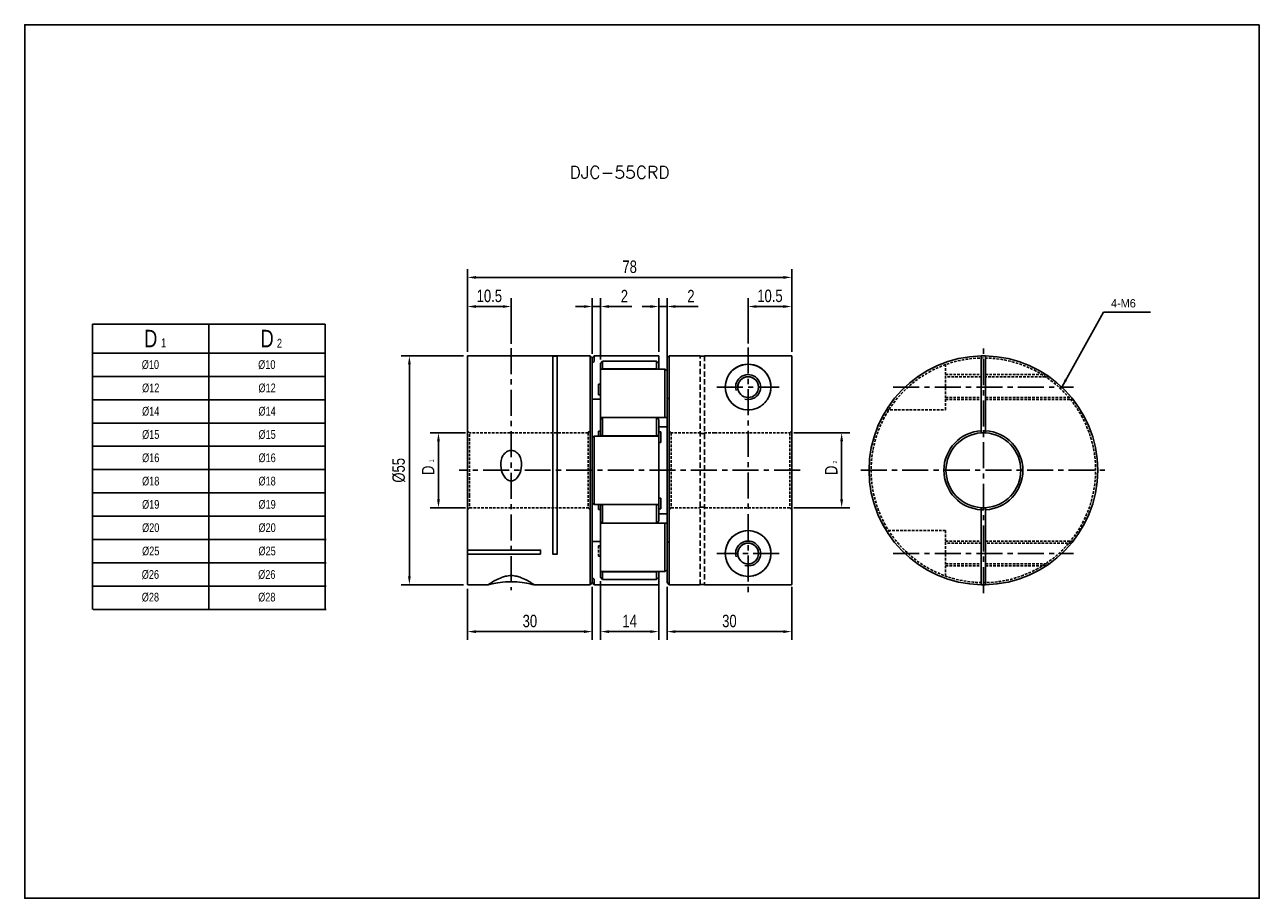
# Model space of a CAD drawing. Header units: millimetres. Extents: x 0 to 297, y 0 to 210.
import ezdxf

# ---------------------------------------------------------------- set-up
doc = ezdxf.new("R2010")
doc.units = ezdxf.units.MM
doc.header["$LTSCALE"] = 5
for name, pattern in [('CENTER', [2, 1.25, -0.25, 0.25, -0.25]), ('DASHED', [0.75, 0.5, -0.25]), ('HIDDEN', [0.375, 0.25, -0.125]), ('HIDDEN2', [0.1875, 0.125, -0.0625])]:
    doc.linetypes.add(name, pattern=pattern)
doc.layers.get('0').update_dxf_attribs({"linetype": 'CONTINUOUS'})
doc.layers.get('Defpoints').update_dxf_attribs({"linetype": 'CONTINUOUS'})
for name, color, linetype in [('BM', 2, 'CONTINUOUS'), ('CT', 1, 'CENTER'), ('D', 7, 'CONTINUOUS'), ('DIM', 7, 'CONTINUOUS'), ('HD', 4, 'DASHED')]:
    doc.layers.add(name, color=color, linetype=linetype)
doc.styles.add('H', font='txt.shx')
doc.styles.get("Standard").update_dxf_attribs({"font": 'Gulim.ttf', "width": 0.8, "height": 3})
doc.dimstyles.new('LIM', dxfattribs={"dimtxt": 2, "dimasz": 2, "dimexe": 2, "dimexo": 1, "dimgap": 1, "dimtad": 1, "dimdec": 3, "dimzin": 9, "dimdsep": 46, "dimtxsty": 'Standard', "dimcen": 3, "dimclrd": 1, "dimclre": 1, "dimadec": 0, "dimazin": 0, "dimtfac": 1, "dimtdec": 3, "dimtmove": 0, "dimatfit": 3, "dimfxl": 0, "dimtolj": 1, "dimtzin": 0, "dimarcsym": 0})

# ---------------------------------------------------------------- blocks, each defined once
blk = doc.blocks.new('*D8')
at = {"layer": 'Defpoints', "color": 0}
for p in [(106.53, 75.43), (136.53, 75.88), (136.53, 64.11)]:
    blk.add_point(p, dxfattribs=at)
at = {"layer": 'DIM', "color": 1, "lineweight": -2}
for p, q in [((106.53, 74.43), (106.53, 62.11)), ((136.53, 74.88), (136.53, 62.11)), ((108.53, 64.11), (134.53, 64.11))]:
    blk.add_line(p, q, dxfattribs=at)
at = {"layer": 'DIM', "color": 1}
for points in [[(108.53, 64.44), (108.53, 63.77), (106.53, 64.11)], [(134.53, 64.44), (134.53, 63.77), (136.53, 64.11)]]:
    blk.add_solid(points, dxfattribs=at)
at = {"layer": 'DIM', "color": 0, "insert": (121.53, 66.64), "char_height": 3, "attachment_point": 5}
blk.add_mtext('\\A1;30', dxfattribs=at)
blk = doc.blocks.new('*D9')
at = {"layer": 'Defpoints', "color": 0}
for p in [(106.53, 149.26), (106.53, 130.33), (184.53, 130.33)]:
    blk.add_point(p, dxfattribs=at)
at = {"layer": 'DIM', "color": 1, "lineweight": -2}
for p, q in [((106.53, 131.33), (106.53, 151.26)), ((182.53, 149.26), (108.53, 149.26)), ((184.53, 131.33), (184.53, 151.26))]:
    blk.add_line(p, q, dxfattribs=at)
at = {"layer": 'DIM', "color": 1}
for points in [[(108.53, 149.59), (108.53, 148.92), (106.53, 149.26)], [(182.53, 149.59), (182.53, 148.92), (184.53, 149.26)]]:
    blk.add_solid(points, dxfattribs=at)
at = {"layer": 'DIM', "color": 0, "insert": (145.53, 151.8), "char_height": 3, "attachment_point": 5}
blk.add_mtext('\\A1;78', dxfattribs=at)
blk = doc.blocks.new('*D10')
at = {"layer": 'Defpoints', "color": 0}
for p in [(92.54, 130.38), (106.58, 130.38), (106.58, 75.38)]:
    blk.add_point(p, dxfattribs=at)
at = {"layer": 'DIM', "color": 1, "lineweight": -2}
for p, q in [((105.58, 130.38), (90.54, 130.38)), ((92.54, 77.38), (92.54, 128.38)), ((105.58, 75.38), (90.54, 75.38))]:
    blk.add_line(p, q, dxfattribs=at)
at = {"layer": 'DIM', "color": 1}
for points in [[(92.21, 128.38), (92.87, 128.38), (92.54, 130.38)], [(92.21, 77.38), (92.87, 77.38), (92.54, 75.38)]]:
    blk.add_solid(points, dxfattribs=at)
at = {"layer": 'DIM', "color": 0, "insert": (90, 102.88), "char_height": 3, "attachment_point": 5, "rotation": 90}
blk.add_mtext('\\A1;%%C55', dxfattribs=at)
blk = doc.blocks.new('*D11')
at = {"layer": 'Defpoints', "color": 0}
for p in [(107.03, 111.88), (99.54, 93.88), (107.03, 93.88)]:
    blk.add_point(p, dxfattribs=at)
at = {"layer": 'DIM', "color": 1, "lineweight": -2}
for p, q in [((106.03, 111.88), (97.54, 111.88)), ((99.54, 109.88), (99.54, 95.88)), ((106.03, 93.88), (97.54, 93.88))]:
    blk.add_line(p, q, dxfattribs=at)
at = {"layer": 'DIM', "color": 1}
for points in [[(99.21, 109.88), (99.87, 109.88), (99.54, 111.88)], [(99.21, 95.88), (99.87, 95.88), (99.54, 93.88)]]:
    blk.add_solid(points, dxfattribs=at)
at = {"layer": 'DIM', "color": 0, "insert": (97.04, 102.88), "char_height": 3, "attachment_point": 5, "rotation": 90}
blk.add_mtext('\\A1;D', dxfattribs=at)
blk = doc.blocks.new('*D12')
at = {"layer": 'Defpoints', "color": 0}
for p in [(117.03, 142.26), (117.03, 132.26), (106.53, 130.33)]:
    blk.add_point(p, dxfattribs=at)
at = {"layer": 'DIM', "color": 1, "lineweight": -2}
for p, q in [((106.53, 131.33), (106.53, 144.26)), ((117.03, 133.26), (117.03, 144.26)), ((108.53, 142.26), (115.03, 142.26))]:
    blk.add_line(p, q, dxfattribs=at)
at = {"layer": 'DIM', "color": 1}
for points in [[(108.53, 142.59), (108.53, 141.92), (106.53, 142.26)], [(115.03, 142.59), (115.03, 141.92), (117.03, 142.26)]]:
    blk.add_solid(points, dxfattribs=at)
at = {"layer": 'DIM', "color": 0, "insert": (111.78, 144.8), "char_height": 3, "attachment_point": 5}
blk.add_mtext('\\A1;10.5', dxfattribs=at)
blk = doc.blocks.new('*D13')
at = {"layer": 'Defpoints', "color": 0}
for p in [(154.53, 142.26), (152.53, 130.33), (154.53, 126.72)]:
    blk.add_point(p, dxfattribs=at)
at = {"layer": 'DIM', "color": 1, "lineweight": -2}
for p, q in [((152.53, 131.33), (152.53, 144.26)), ((154.53, 127.72), (154.53, 144.26)), ((150.53, 142.26), (148.53, 142.26)), ((152.53, 142.26), (154.53, 142.26)), ((156.53, 142.26), (162.02, 142.26))]:
    blk.add_line(p, q, dxfattribs=at)
at = {"layer": 'DIM', "color": 1}
for points in [[(150.53, 142.59), (150.53, 141.92), (152.53, 142.26)], [(156.53, 142.59), (156.53, 141.92), (154.53, 142.26)]]:
    blk.add_solid(points, dxfattribs=at)
at = {"layer": 'DIM', "color": 0, "insert": (160.27, 144.76), "char_height": 3, "attachment_point": 5}
blk.add_mtext('\\A1;2', dxfattribs=at)
blk = doc.blocks.new('*D14')
at = {"layer": 'Defpoints', "color": 0}
for p in [(154.53, 75.88), (184.53, 75.88), (184.53, 64.11)]:
    blk.add_point(p, dxfattribs=at)
at = {"layer": 'DIM', "color": 1, "lineweight": -2}
for p, q in [((154.53, 74.88), (154.53, 62.11)), ((184.53, 74.88), (184.53, 62.11)), ((156.53, 64.11), (182.53, 64.11))]:
    blk.add_line(p, q, dxfattribs=at)
at = {"layer": 'DIM', "color": 1}
for points in [[(156.53, 64.44), (156.53, 63.77), (154.53, 64.11)], [(182.53, 64.44), (182.53, 63.77), (184.53, 64.11)]]:
    blk.add_solid(points, dxfattribs=at)
at = {"layer": 'DIM', "color": 0, "insert": (169.53, 66.64), "char_height": 3, "attachment_point": 5}
blk.add_mtext('\\A1;30', dxfattribs=at)
blk = doc.blocks.new('*D15')
at = {"layer": 'Defpoints', "color": 0}
for p in [(138.53, 77.23), (152.53, 77.23), (152.53, 64.11)]:
    blk.add_point(p, dxfattribs=at)
at = {"layer": 'DIM', "color": 1, "lineweight": -2}
for p, q in [((138.53, 76.23), (138.53, 62.11)), ((152.53, 76.23), (152.53, 62.11)), ((140.53, 64.11), (150.53, 64.11))]:
    blk.add_line(p, q, dxfattribs=at)
at = {"layer": 'DIM', "color": 1}
for points in [[(140.53, 64.44), (140.53, 63.77), (138.53, 64.11)], [(150.53, 64.44), (150.53, 63.77), (152.53, 64.11)]]:
    blk.add_solid(points, dxfattribs=at)
at = {"layer": 'DIM', "color": 0, "insert": (145.53, 66.65), "char_height": 3, "attachment_point": 5}
blk.add_mtext('\\A1;14', dxfattribs=at)
blk = doc.blocks.new('*D16')
at = {"layer": 'Defpoints', "color": 0}
for p in [(184.03, 111.87), (184.03, 93.9), (196.53, 93.9)]:
    blk.add_point(p, dxfattribs=at)
at = {"layer": 'DIM', "color": 1, "lineweight": -2}
for p, q in [((185.03, 111.87), (198.53, 111.87)), ((196.53, 109.87), (196.53, 95.9)), ((185.03, 93.9), (198.53, 93.9))]:
    blk.add_line(p, q, dxfattribs=at)
at = {"layer": 'DIM', "color": 1}
for points in [[(196.19, 109.87), (196.86, 109.87), (196.53, 111.87)], [(196.19, 95.9), (196.86, 95.9), (196.53, 93.9)]]:
    blk.add_solid(points, dxfattribs=at)
at = {"layer": 'DIM', "color": 0, "insert": (194.03, 102.88), "char_height": 3, "attachment_point": 5, "rotation": 90}
blk.add_mtext('\\A1;D', dxfattribs=at)
blk = doc.blocks.new('*D17')
at = {"layer": 'Defpoints', "color": 0}
for p in [(138.53, 142.26), (136.53, 129.88), (138.53, 128.54)]:
    blk.add_point(p, dxfattribs=at)
at = {"layer": 'DIM', "color": 1, "lineweight": -2}
for p, q in [((136.53, 130.88), (136.53, 144.26)), ((138.53, 129.54), (138.53, 144.26)), ((134.53, 142.26), (132.53, 142.26)), ((136.53, 142.26), (138.53, 142.26)), ((140.53, 142.26), (146.02, 142.26))]:
    blk.add_line(p, q, dxfattribs=at)
at = {"layer": 'DIM', "color": 1}
for points in [[(134.53, 142.59), (134.53, 141.92), (136.53, 142.26)], [(140.53, 142.59), (140.53, 141.92), (138.53, 142.26)]]:
    blk.add_solid(points, dxfattribs=at)
at = {"layer": 'DIM', "color": 0, "insert": (144.27, 144.76), "char_height": 3, "attachment_point": 5}
blk.add_mtext('\\A1;2', dxfattribs=at)
blk = doc.blocks.new('*D18')
at = {"layer": 'Defpoints', "color": 0}
for p in [(184.53, 142.26), (174.03, 132.38), (184.53, 130.33)]:
    blk.add_point(p, dxfattribs=at)
at = {"layer": 'DIM', "color": 1, "lineweight": -2}
for p, q in [((174.03, 133.38), (174.03, 144.26)), ((184.53, 131.33), (184.53, 144.26)), ((176.03, 142.26), (182.53, 142.26))]:
    blk.add_line(p, q, dxfattribs=at)
at = {"layer": 'DIM', "color": 1}
for points in [[(176.03, 142.59), (176.03, 141.92), (174.03, 142.26)], [(182.53, 142.59), (182.53, 141.92), (184.53, 142.26)]]:
    blk.add_solid(points, dxfattribs=at)
at = {"layer": 'DIM', "color": 0, "insert": (179.28, 144.8), "char_height": 3, "attachment_point": 5}
blk.add_mtext('\\A1;10.5', dxfattribs=at)

msp = doc.modelspace()

# ---------------------------------------------------------------- linework, layer by layer
for p, q in [((16.3146, 138.0526), (72.3146, 138.0526)), ((16.3146, 138.0526), (16.3146, 86.2526)), ((72.3146, 138.0526), (72.3146, 69.4526)), ((16.3146, 86.2526), (72.3146, 86.2526)), ((16.4981, 69.4526), (72.4981, 69.4526))]:
    msp.add_line(p, q)
at = {"color": 4}
for p, q in [((44.3146, 138.0526), (44.3146, 69.4526)), ((16.3146, 131.0526), (72.3146, 131.0526))]:
    msp.add_line(p, q, dxfattribs=at)
at = {"color": 1}
for p, q in [((16.3146, 125.4526), (72.3146, 125.4526)), ((16.3146, 119.8526), (72.3146, 119.8526)), ((16.3146, 114.2526), (72.3146, 114.2526)), ((16.3146, 108.6526), (72.3146, 108.6526)), ((16.3146, 103.0526), (72.3146, 103.0526)), ((16.3146, 97.4526), (72.3146, 97.4526)), ((16.3146, 91.8526), (72.3146, 91.8526)), ((16.4981, 86.2526), (72.4981, 86.2526)), ((16.4981, 80.6526), (72.4981, 80.6526)), ((16.4981, 75.0526), (72.4981, 75.0526))]:
    msp.add_line(p, q, dxfattribs=at)
msp.add_lwpolyline([(297, 210), (0, 210), (0, 0), (297, 0)], close=True)
at = {"layer": 'BM', "linetype": 'Continuous'}
for p, q in [((106.5282, 83.8288), (106.5282, 130.3321)), ((114.6019, 130.3821), (106.5782, 130.3821)), ((136.0282, 130.3821), (119.4553, 130.3821)), ((136.0282, 130.3821), (136.0282, 75.3821)), ((136.5282, 129.8821), (136.0282, 130.3821)), ((137.0282, 130.3821), (136.5282, 129.8821)), ((136.5282, 128.7019), (136.5282, 129.8821)), ((136.9582, 129.0578), (136.5282, 128.7019)), ((136.5282, 128.7019), (136.5282, 110.7778)), ((152.4782, 130.3821), (137.0282, 130.3821)), ((137.0282, 129.1383), (137.0282, 130.3821)), ((139.0282, 129.1155), (138.5282, 128.5381)), ((138.5282, 127.1858), (138.5282, 128.5381)), ((139.0282, 129.1155), (139.0282, 127.2655)), ((152.0282, 129.1155), (139.0282, 129.1155)), ((152.0282, 127.2655), (152.0282, 129.1155)), ((152.5282, 128.5381), (152.0282, 129.1155)), ((152.5282, 129.0906), (152.5282, 130.3321)), ((152.5282, 129.0906), (152.5282, 128.5518)), ((152.5282, 128.5381), (152.5282, 127.2358)), ((155.0282, 130.3821), (154.5282, 129.8821)), ((154.5282, 126.7225), (154.5282, 129.8821)), ((155.0282, 130.3821), (155.0282, 75.3821)), ((162.5282, 130.3821), (155.0282, 130.3821)), ((163.5282, 130.3412), (162.5282, 130.3412)), ((173.0282, 130.3821), (163.5282, 130.3821)), ((173.0282, 130.3821), (173.0264, 130.3776)), ((173.0264, 130.3776), (184.4782, 130.3776)), ((184.5282, 130.3276), (184.5282, 75.4367)), ((230.1223, 130.3776), (230.1223, 130.3276)), ((230.1223, 112.369), (230.1223, 130.3276)), ((231.1223, 130.3276), (231.1223, 130.3776)), ((231.1223, 112.369), (231.1223, 130.3276)), ((138.5282, 115.6427), (138.5282, 127.1858)), ((154.034, 127.2358), (138.5782, 127.2358)), ((138.9775, 127.2358), (139.0282, 127.2655)), ((152.0282, 127.2655), (139.0282, 127.2655)), ((152.0282, 127.2655), (152.0788, 127.2358)), ((154.0282, 115.666), (154.0282, 127.2301)), ((154.0981, 127.1894), (154.5282, 126.7225)), ((154.5282, 115.5564), (154.5282, 126.7225)), ((138.5282, 123.5517), (138.0282, 123.5517)), ((138.0282, 121.0517), (138.0282, 123.5517)), ((136.5282, 119.9845), (138.5282, 119.9845)), ((138.0282, 121.0517), (138.5282, 121.0517)), ((138.5282, 115.078), (138.5282, 115.6427)), ((139.0282, 115.5983), (138.5282, 115.0751)), ((138.5282, 111.2947), (138.5282, 115.0751)), ((139.023, 115.5929), (138.5782, 115.5929)), ((152.0282, 115.5983), (139.0282, 115.5983)), ((139.0282, 115.5983), (139.0282, 111.1321)), ((152.0282, 111.1321), (152.0282, 115.5983)), ((152.5282, 115.0751), (152.0282, 115.5983)), ((154.0981, 115.5929), (152.0333, 115.5929)), ((152.5282, 115.0751), (152.5282, 111.2947)), ((152.5282, 113.3661), (154.5282, 113.3661)), ((154.5282, 115.5564), (154.0981, 115.5929)), ((154.5282, 90.2079), (154.5282, 115.5564)), ((136.5282, 110.7778), (136.9582, 111.0822)), ((136.5282, 110.7778), (136.5282, 94.9865)), ((152.4782, 111.0944), (136.9927, 111.0944)), ((137.0282, 111.0592), (137.0282, 94.7051)), ((138.5282, 112.2755), (138.0282, 112.2755)), ((138.0282, 112.2755), (138.0282, 111.0944)), ((138.5282, 111.2947), (139.0282, 111.1321)), ((138.5282, 111.0944), (138.5282, 111.2947)), ((152.0282, 111.1321), (139.0282, 111.1321)), ((139.0282, 111.1321), (139.0282, 111.0944)), ((152.0282, 111.1321), (152.5282, 111.2947)), ((152.0282, 111.0944), (152.0282, 111.1321)), ((153.0282, 112.1056), (152.5282, 112.1056)), ((152.5282, 111.2947), (152.5282, 111.0444)), ((152.5282, 111.0444), (152.5282, 94.7199)), ((153.0282, 112.1056), (153.0282, 109.6056)), ((162.5282, 111.7563), (163.5282, 111.7563)), ((230.1223, 112.369), (230.1223, 111.8682)), ((231.1223, 111.8682), (231.1223, 112.369)), ((152.5282, 109.6056), (153.0282, 109.6056)), ((153.0282, 96.1587), (152.5282, 96.1587)), ((153.0282, 93.6587), (153.0282, 96.1587)), ((136.5282, 94.9865), (136.5282, 77.0624)), ((136.9582, 94.6821), (136.5282, 94.9865)), ((136.993, 94.6699), (152.4782, 94.6699)), ((138.0282, 93.4888), (138.0282, 94.6699)), ((138.0282, 93.4888), (138.5282, 93.4888)), ((138.5282, 94.4696), (138.5282, 94.6699)), ((139.0282, 94.6321), (138.5282, 94.4696)), ((138.5282, 90.6892), (138.5282, 94.4696)), ((139.0282, 94.6699), (139.0282, 94.6321)), ((139.0282, 94.6321), (139.0282, 90.166)), ((152.0282, 94.6321), (139.0282, 94.6321)), ((152.0282, 94.6321), (152.0282, 94.6699)), ((152.0282, 90.166), (152.0282, 94.6321)), ((152.5282, 94.4696), (152.0282, 94.6321)), ((152.5282, 94.7199), (152.5282, 94.4696)), ((152.5282, 94.4696), (152.5282, 90.6892)), ((152.5282, 93.6587), (153.0282, 93.6587)), ((154.5282, 92.3982), (152.5282, 92.3982)), ((163.5282, 94.008), (162.5282, 94.008)), ((230.1223, 93.896), (230.1223, 93.3953)), ((230.1223, 75.4367), (230.1223, 93.3953)), ((231.1223, 93.3953), (231.1223, 93.896)), ((231.1223, 75.4367), (231.1223, 93.3953)), ((138.5282, 90.6892), (139.0282, 90.166)), ((138.5282, 90.1216), (138.5282, 90.6609)), ((138.5282, 78.5784), (138.5282, 90.1216)), ((138.5782, 90.1714), (139.023, 90.1714)), ((152.0282, 90.166), (139.0282, 90.166)), ((152.0282, 90.166), (152.5282, 90.6892)), ((152.0333, 90.1714), (154.0981, 90.1714)), ((154.0282, 78.5342), (154.0282, 90.0983)), ((154.0981, 90.1714), (154.5282, 90.2079)), ((154.5282, 79.0418), (154.5282, 90.2079)), ((106.5282, 83.1217), (106.5282, 83.8288)), ((138.5282, 85.7798), (136.5282, 85.7798)), ((106.5282, 83.1217), (106.5282, 75.4321)), ((138.5282, 77.2262), (138.5282, 78.5784)), ((138.5282, 77.2262), (139.0282, 76.6488)), ((138.5782, 78.5284), (154.0342, 78.5284)), ((139.0282, 78.4987), (138.9775, 78.5284)), ((152.0282, 78.4987), (139.0282, 78.4987)), ((139.0282, 78.4987), (139.0282, 76.6488)), ((152.0788, 78.5284), (152.0282, 78.4987)), ((152.0282, 76.6488), (152.0282, 78.4987)), ((152.0282, 76.6488), (152.5282, 77.2262)), ((152.5282, 78.5284), (152.5282, 77.2262)), ((152.5282, 77.2225), (152.5282, 76.6737)), ((154.5282, 79.0418), (154.0981, 78.5748)), ((154.5282, 75.8821), (154.5282, 79.0418)), ((106.5782, 75.3821), (111.5565, 75.3821)), ((122.4874, 75.3821), (127.5282, 75.3821)), ((128.5282, 75.3821), (136.0282, 75.3821)), ((136.0282, 75.3821), (136.5282, 75.8821)), ((136.5282, 77.0624), (136.5282, 75.8821)), ((136.5282, 77.0624), (136.9582, 76.7065)), ((136.5282, 75.8821), (137.0282, 75.3821)), ((137.0282, 76.626), (137.0282, 75.3821)), ((137.0282, 75.3821), (152.4782, 75.3821)), ((152.0282, 76.6488), (139.0282, 76.6488)), ((152.5282, 76.6737), (152.5282, 75.4321)), ((154.5282, 75.8821), (155.0282, 75.3821)), ((155.0282, 75.3821), (162.5282, 75.3821)), ((163.5282, 75.4231), (162.5282, 75.4231)), ((184.4782, 75.3867), (163.5282, 75.3867)), ((230.1223, 75.4367), (230.1223, 75.3867)), ((231.1223, 75.3867), (231.1223, 75.4367))]:
    msp.add_line(p, q, dxfattribs=at)
at = {"layer": 'BM', "linetype": 'HIDDEN2'}
for p, q in [((136.5282, 128.7019), (136.9582, 129.0578)), ((154.0342, 127.2358), (154.034, 127.2358)), ((154.5282, 126.7225), (154.0981, 127.1894)), ((155.0282, 120.1321), (154.5282, 120.1321)), ((154.5282, 116.5657), (154.5282, 115.5564)), ((138.5282, 115.0751), (139.0282, 115.5983)), ((152.0333, 115.5929), (139.023, 115.5929)), ((152.0282, 115.5983), (152.5282, 115.0751)), ((154.0981, 115.5929), (154.5282, 115.5564)), ((136.5282, 100.6336), (136.5282, 105.1307)), ((136.9927, 94.6699), (136.993, 94.6699)), ((138.5282, 90.6609), (138.5282, 90.6892)), ((139.023, 90.1714), (152.0333, 90.1714)), ((154.5282, 90.2079), (154.0981, 90.1714)), ((154.5282, 90.2079), (154.5282, 89.1986)), ((138.5282, 84.7126), (138.0282, 84.7126)), ((138.0282, 84.7126), (138.0282, 82.2126)), ((154.5282, 85.6321), (155.0282, 85.6321)), ((138.0282, 82.2126), (138.5282, 82.2126)), ((136.9582, 76.7065), (136.5282, 77.0624))]:
    msp.add_line(p, q, dxfattribs=at)
at = {"layer": 'BM', "linetype": 'HIDDEN'}
for p, q in [((162.5282, 75.3821), (162.5282, 130.3821)), ((163.5282, 130.3821), (163.5282, 75.3867))]:
    msp.add_line(p, q, dxfattribs=at)
at = {"layer": 'BM'}
msp.add_line((127.5282, 75.3821), (128.5282, 75.3821), dxfattribs=at)
at = {"layer": 'BM', "linetype": 'Continuous'}
for centre, radius in [((174.0282, 122.8821), 5.5), ((174.0282, 122.8821), 2.5), ((174.0282, 82.8821), 5.5), ((174.0282, 82.8821), 2.5)]:
    msp.add_circle(centre, radius, dxfattribs=at)
for centre, radius, start, end in [((106.5782, 130.3321), 0.05, 90, 180), ((152.4782, 130.3321), 0.05, 0, 90), ((174.0282, 122.8821), 5.5, 0.000423, 180.000423), ((184.4782, 130.3276), 0.05, 359.995095, 89.995416), ((230.6223, 102.8821), 27.5, 91.041799, 268.958201), ((230.6223, 102.8821), 27.5, 88.958201, 91.041799), ((230.6223, 102.8821), 27.5, 271.041799, 88.958201), ((138.5782, 127.1858), 0.05, 90, 180), ((174.0282, 122.8821), 3, 255, 195), ((174.0282, 122.8821), 2.5, 0.000423, 180.000423), ((154.1124, 115.6765), 0.0849, 187.132034, 260.341919), ((152.4782, 111.0444), 0.05, 0, 90), ((230.6223, 102.8821), 9.5, 93.016961, 266.983039), ((230.6223, 102.8821), 9, 93.184739, 266.815261), ((230.6223, 102.8821), 9, 86.815261, 93.184739), ((230.6223, 102.8821), 9.5, 273.016961, 86.983039), ((230.6223, 102.8821), 9, 273.184739, 86.815261), ((152.4782, 94.7199), 0.05, 270, 0), ((230.6223, 102.8821), 9, 266.815261, 273.197824), ((154.1123, 90.0878), 0.0848, 99.646942, 172.879105), ((174.0282, 82.8821), 5.5, 0.000423, 180.000423), ((174.0282, 82.8821), 3, 255, 195), ((174.0282, 82.8821), 2.5, 0.000423, 180.000423), ((138.5782, 78.5784), 0.05, 180, 270), ((106.5782, 75.4321), 0.05, 180, 270), ((152.4782, 75.4321), 0.05, 270, 0), ((184.4782, 75.4367), 0.05, 270.004895, 0.004594), ((230.6223, 102.8821), 27.5, 268.958136, 271.041799)]:
    msp.add_arc(centre, radius, start, end, dxfattribs=at)
at = {"layer": 'BM', "linetype": 'HIDDEN2'}
for centre in [(174.0282, 122.8821), (174.0282, 82.8821)]:
    msp.add_arc(centre, 5.5, 180.000423, 0, dxfattribs=at)
for points in [[(114.528, 130.3705), (114.5276, 130.3781), (114.547, 130.3816), (114.5891, 130.3815)], [(119.4671, 130.3815), (119.5092, 130.3816), (119.5287, 130.3781), (119.5283, 130.3705)]]:
    msp.add_open_spline(points, degree=3, dxfattribs=at)
for points, knots in [([(136.9582, 129.0578), (136.9653, 129.0637), (136.9729, 129.0706), (136.9804, 129.0778), (136.988, 129.0851), (136.9957, 129.0931), (137.0027, 129.101), (137.0075, 129.1064), (137.0121, 129.1119), (137.0161, 129.1171), (137.0191, 129.1209), (137.0218, 129.1247), (137.0238, 129.1281), (137.0255, 129.1308), (137.0268, 129.1332), (137.0275, 129.1352), (137.0279, 129.1364), (137.0282, 129.1375), (137.0282, 129.1383)], [0, 0, 0, 0, 0.25658965, 0.25658965, 0.25658965, 0.51877531, 0.51877531, 0.51877531, 0.69518095, 0.69518095, 0.69518095, 0.8273582, 0.8273582, 0.8273582, 0.93346363, 0.93346363, 0.93346363, 1, 1, 1, 1]), ([(137.0282, 76.626), (137.0282, 76.6273), (137.0276, 76.6292), (137.0265, 76.6314), (137.0254, 76.6337), (137.0238, 76.6364), (137.0218, 76.6393), (137.0191, 76.6433), (137.0157, 76.6478), (137.0121, 76.6523), (137.007, 76.6586), (137.0012, 76.6651), (136.9953, 76.6713), (136.9879, 76.6793), (136.98, 76.687), (136.9723, 76.6941), (136.9676, 76.6985), (136.9628, 76.7027), (136.9582, 76.7065)], [0, 0, 0, 0, 0.10563448, 0.10563448, 0.10563448, 0.2120651, 0.2120651, 0.2120651, 0.36216634, 0.36216634, 0.36216634, 0.57101824, 0.57101824, 0.57101824, 0.83601913, 0.83601913, 0.83601913, 1, 1, 1, 1])]:
    msp.add_open_spline(points, degree=3, knots=knots, dxfattribs=at)
at = {"layer": 'BM', "linetype": 'Continuous'}
for points, knots in [([(137.0282, 129.1383), (137.0282, 129.137), (137.0276, 129.1351), (137.0265, 129.1329), (137.0254, 129.1306), (137.0238, 129.1279), (137.0218, 129.125), (137.0191, 129.121), (137.0157, 129.1165), (137.0121, 129.112), (137.007, 129.1057), (137.0012, 129.0992), (136.9953, 129.0929), (136.9879, 129.085), (136.98, 129.0772), (136.9723, 129.0702), (136.9676, 129.0658), (136.9628, 129.0616), (136.9582, 129.0578)], [0, 0, 0, 0, 0.10563448, 0.10563448, 0.10563448, 0.2120651, 0.2120651, 0.2120651, 0.36216634, 0.36216634, 0.36216634, 0.57101824, 0.57101824, 0.57101824, 0.83601913, 0.83601913, 0.83601913, 1, 1, 1, 1]), ([(154.0282, 127.2301), (154.0282, 127.2321), (154.0288, 127.2337), (154.0298, 127.2346), (154.0309, 127.2355), (154.0326, 127.2359), (154.0345, 127.2358), (154.0372, 127.2357), (154.0406, 127.2346), (154.0442, 127.2329), (154.0493, 127.2306), (154.0551, 127.2271), (154.061, 127.2229), (154.0684, 127.2175), (154.0763, 127.2109), (154.084, 127.2037), (154.0888, 127.1992), (154.0935, 127.1944), (154.0981, 127.1894)], [0, 0, 0, 0, 0.10563448, 0.10563448, 0.10563448, 0.2120651, 0.2120651, 0.2120651, 0.36216634, 0.36216634, 0.36216634, 0.57101824, 0.57101824, 0.57101824, 0.83601913, 0.83601913, 0.83601913, 1, 1, 1, 1]), ([(136.9582, 111.0822), (136.9653, 111.0872), (136.9729, 111.0908), (136.9804, 111.0927), (136.988, 111.0946), (136.9957, 111.0949), (137.0027, 111.0932), (137.0075, 111.0921), (137.0121, 111.09), (137.0161, 111.0868), (137.0191, 111.0843), (137.0218, 111.0812), (137.0238, 111.0774), (137.0255, 111.0743), (137.0268, 111.0708), (137.0275, 111.0669), (137.0279, 111.0645), (137.0282, 111.0619), (137.0282, 111.0592)], [0, 0, 0, 0, 0.25658965, 0.25658965, 0.25658965, 0.51877531, 0.51877531, 0.51877531, 0.69518095, 0.69518095, 0.69518095, 0.8273582, 0.8273582, 0.8273582, 0.93346363, 0.93346363, 0.93346363, 1, 1, 1, 1]), ([(117.0282, 100.3178), (117.4436, 100.3178), (117.8299, 100.5003), (118.4594, 101.0279), (118.7029, 101.3591), (119.29, 102.4255), (119.493, 103.2335), (119.5554, 104.8578), (119.4069, 105.7), (118.7958, 106.7559), (118.5233, 107.0741), (117.8447, 107.5364), (117.438, 107.6726), (116.6225, 107.6734), (116.2124, 107.5364), (115.5362, 107.0768), (115.2632, 106.7601), (114.6466, 105.696), (114.5014, 104.8595), (114.5625, 103.2399), (114.7626, 102.4336), (115.3529, 101.3594), (115.5989, 101.0267), (116.2211, 100.5043), (116.6128, 100.3178), (117.0282, 100.3178)], [0, 0, 0, 0, 0.0625, 0.0625, 0.125, 0.125, 0.25, 0.25, 0.375, 0.375, 0.4375, 0.4375, 0.5, 0.5, 0.5625, 0.5625, 0.625, 0.625, 0.75, 0.75, 0.875, 0.875, 0.9375, 0.9375, 1, 1, 1, 1]), ([(137.0282, 94.7051), (137.0282, 94.7009), (137.0276, 94.6969), (137.0265, 94.6933), (137.0254, 94.6897), (137.0238, 94.6864), (137.0218, 94.6837), (137.0191, 94.6799), (137.0157, 94.6769), (137.0121, 94.6747), (137.007, 94.6718), (137.0012, 94.6703), (136.9953, 94.67), (136.9879, 94.6696), (136.98, 94.6711), (136.9723, 94.6743), (136.9676, 94.6762), (136.9628, 94.6788), (136.9582, 94.6821)], [0, 0, 0, 0, 0.10563448, 0.10563448, 0.10563448, 0.2120651, 0.2120651, 0.2120651, 0.36216634, 0.36216634, 0.36216634, 0.57101824, 0.57101824, 0.57101824, 0.83601913, 0.83601913, 0.83601913, 1, 1, 1, 1]), ([(117.0282, 77.5708), (116.5516, 77.5708), (116.0972, 77.5027), (115.3074, 77.3126), (114.9615, 77.1924), (114.0379, 76.8289), (113.5483, 76.5759), (112.3131, 75.9174), (111.7697, 75.5908), (111.5496, 75.4264), (111.5283, 75.4068), (111.5282, 75.3962)], [0, 0, 0, 0, 0.03125, 0.03125, 0.0625, 0.0625, 0.125, 0.125, 0.25, 0.25, 0.277054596, 0.277054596, 0.277054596, 0.277054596]), ([(122.5286, 75.3938), (122.5284, 75.4054), (122.5074, 75.4258), (122.3778, 75.5228), (122.193, 75.636), (121.6723, 75.9414), (121.3327, 76.1363), (120.5068, 76.5765), (120.0207, 76.8281), (119.0919, 77.1935), (118.7454, 77.3135), (117.9606, 77.5023), (117.5048, 77.5708), (117.0282, 77.5708)], [0.723135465, 0.723135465, 0.723135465, 0.723135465, 0.75, 0.75, 0.8125, 0.8125, 0.875, 0.875, 0.9375, 0.9375, 0.96875, 0.96875, 1, 1, 1, 1]), ([(154.0981, 78.5748), (154.091, 78.5671), (154.0834, 78.5597), (154.0759, 78.5533), (154.0683, 78.5467), (154.0606, 78.5409), (154.0536, 78.5365), (154.0488, 78.5335), (154.0442, 78.5311), (154.0402, 78.5297), (154.0372, 78.5287), (154.0346, 78.5282), (154.0325, 78.5285), (154.0308, 78.5288), (154.0296, 78.5296), (154.0288, 78.5309), (154.0284, 78.5318), (154.0282, 78.5329), (154.0282, 78.5342)], [0, 0, 0, 0, 0.25658965, 0.25658965, 0.25658965, 0.51877531, 0.51877531, 0.51877531, 0.69518095, 0.69518095, 0.69518095, 0.8273582, 0.8273582, 0.8273582, 0.93346363, 0.93346363, 0.93346363, 1, 1, 1, 1]), ([(111.5561, 75.3867), (111.6418, 75.389), (111.9311, 75.4656), (112.955, 75.6991), (113.5881, 75.8295), (115.152, 76.0357), (116.0788, 76.1058), (117.9516, 76.107), (118.8932, 76.0367), (120.4567, 75.8315), (121.0934, 75.7008), (121.9975, 75.4948), (122.2728, 75.42), (122.4523, 75.386), (122.4813, 75.3822), (122.5004, 75.3822)], [0.294791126, 0.294791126, 0.294791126, 0.294791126, 0.375, 0.375, 0.4375, 0.4375, 0.5, 0.5, 0.5625, 0.5625, 0.625, 0.625, 0.6875, 0.6875, 0.70525558, 0.70525558, 0.70525558, 0.70525558]), ([(136.9582, 76.7065), (136.9653, 76.7006), (136.9729, 76.6937), (136.9804, 76.6865), (136.988, 76.6792), (136.9957, 76.6712), (137.0027, 76.6632), (137.0075, 76.6579), (137.0121, 76.6524), (137.0161, 76.6472), (137.0191, 76.6433), (137.0218, 76.6396), (137.0238, 76.6362), (137.0255, 76.6335), (137.0268, 76.6311), (137.0275, 76.6291), (137.0279, 76.6279), (137.0282, 76.6268), (137.0282, 76.626)], [0, 0, 0, 0, 0.25658965, 0.25658965, 0.25658965, 0.51877531, 0.51877531, 0.51877531, 0.69518095, 0.69518095, 0.69518095, 0.8273582, 0.8273582, 0.8273582, 0.93346363, 0.93346363, 0.93346363, 1, 1, 1, 1])]:
    msp.add_open_spline(points, degree=3, knots=knots, dxfattribs=at)
at = {"layer": 'CT'}
for p, q in [((117.0282, 132.2565), (117.024, 74.1063)), ((174.0282, 132.3776), (174.0282, 73.3867)), ((230.6222, 73.3821), (230.6223, 132.3821)), ((166.5282, 122.8821), (181.5282, 122.8821)), ((208.937, 122.8821), (252.3075, 122.8821)), ((186.5282, 102.8821), (104.5282, 102.8821)), ((201.1223, 102.8821), (260.1223, 102.8821)), ((181.5282, 82.8821), (166.5282, 82.8821)), ((208.937, 82.8821), (252.3075, 82.8821))]:
    msp.add_line(p, q, dxfattribs=at)
at = {"layer": 'D', "color": 2}
msp.add_line((114.5223, 130.3975), (119.3481, 130.3975), dxfattribs=at)
for points in [[(127.0344, 130.3065), (128.099, 130.3065), (128.099, 82.749), (127.0344, 82.749)], [(124.1181, 82.6935), (106.5458, 82.6935), (106.5458, 83.7123), (124.1181, 83.7123)]]:
    msp.add_lwpolyline(points, close=True, dxfattribs=at)
at = {"layer": 'DIM', "color": 0}
msp.add_line((16.3146, 86.2526), (16.3146, 69.4526), dxfattribs=at)
at = {"layer": 'HD', "linetype": 'HIDDEN2'}
for p, q in [((221.5223, 128.3821), (221.5223, 117.3821)), ((230.1223, 125.3821), (221.5223, 125.3821)), ((246.439, 125.3821), (231.1223, 125.3821)), ((221.5223, 120.3821), (230.1223, 120.3821)), ((231.1223, 120.3821), (251.8355, 120.3821)), ((207.2649, 117.3821), (221.5223, 117.3821)), ((107.0282, 111.8821), (106.5282, 112.3821)), ((135.5282, 111.8821), (107.0282, 111.8821)), ((107.0282, 96.8816), (107.0282, 111.8821)), ((136.0282, 112.3821), (135.5282, 111.8821)), ((135.5282, 111.8821), (135.5282, 93.8821)), ((155.5282, 111.8821), (155.0282, 112.3821)), ((155.5282, 111.8821), (155.5282, 93.8821)), ((162.5282, 111.8821), (155.5282, 111.8821)), ((165.9645, 111.8821), (163.5282, 111.8821)), ((165.9592, 111.8682), (184.0282, 111.8682)), ((184.5282, 112.369), (184.0282, 111.8682)), ((184.0282, 111.8682), (184.0282, 93.896)), ((107.0282, 96.8816), (107.0282, 93.8821)), ((106.5282, 93.3821), (107.0282, 93.8821)), ((107.0282, 93.8821), (128.5282, 93.8821)), ((128.5282, 93.8821), (135.5282, 93.8821)), ((135.5282, 93.8821), (136.0282, 93.3821)), ((155.0282, 93.3821), (155.5282, 93.8821)), ((155.5282, 93.8821), (162.5282, 93.8821)), ((184.0282, 93.896), (163.5282, 93.896)), ((184.0282, 93.896), (184.5282, 93.3953)), ((221.5223, 88.3821), (207.2657, 88.3821)), ((221.5223, 88.3821), (221.5223, 77.3821)), ((230.1223, 85.3821), (221.5223, 85.3821)), ((251.8316, 85.3821), (231.1223, 85.3821)), ((221.5223, 80.3821), (230.1223, 80.3821)), ((231.1223, 80.3821), (246.4336, 80.3821))]:
    msp.add_line(p, q, dxfattribs=at)
at = {"layer": 'HD', "color": 1, "linetype": 'HIDDEN2'}
for p, q in [((221.5223, 125.8821), (230.1223, 125.8821)), ((231.1223, 125.8821), (245.6971, 125.8821)), ((221.5223, 119.8821), (230.1223, 119.8821)), ((231.1223, 119.8821), (252.2382, 119.8821)), ((221.5223, 85.8821), (230.1223, 85.8821)), ((231.1223, 85.8821), (252.2382, 85.8821)), ((221.5223, 79.8821), (230.1223, 79.8821)), ((231.1223, 79.8821), (245.6971, 79.8821))]:
    msp.add_line(p, q, dxfattribs=at)
at = {"layer": 'HD', "linetype": 'HIDDEN2'}
for radius, start, end in [(27, 62.00349, 117.99651), (27, 117.99651, 152.00349), (27, 27.99651, 62.00349), (27, 152.00349, 207.99651), (27, 332.00349, 27.99651), (9.5, 86.983039, 93.016961), (9.5, 266.983039, 273.016961), (27, 207.99651, 242.00349), (27, 297.99651, 332.00349), (27, 242.00349, 297.99651)]:
    msp.add_arc((230.6223, 102.8821), radius, start, end, dxfattribs=at)

# ---------------------------------------------------------------- texts
at = {"color": 0}
for s, insert, char_height, width, attachment_point in [('D', (30.3146, 134.5526), 4.2, 28, 5), ('D', (58.3146, 134.5526), 4.2, 28, 5), ('1', (32.8104, 134.5775), 2.1, 6.3, 1), ('2', (60.6808, 134.497), 2.1, 3.36, 1), ('%%c10', (30.2401, 128.2616), 2.1, 28, 5), ('%%c10', (58.2401, 128.2616), 2.1, 28, 5), ('%%c12', (30.3146, 122.6526), 2.1, 28, 5), ('%%c12', (58.3146, 122.6526), 2.1, 28, 5), ('%%c14', (30.3146, 117.0526), 2.1, 28, 5), ('%%c14', (58.3146, 117.0526), 2.1, 28, 5), ('%%c15', (30.3146, 111.4526), 2.1, 28, 5), ('%%c15', (58.3146, 111.4526), 2.1, 28, 5), ('%%c16', (30.3146, 105.8526), 2.1, 28, 5), ('%%c16', (58.3146, 105.8526), 2.1, 28, 5), ('%%c18', (30.3146, 100.2526), 2.1, 28, 5), ('%%c18', (58.3146, 100.2526), 2.1, 28, 5), ('%%c19', (30.3146, 94.6526), 2.1, 28, 5), ('%%c19', (58.3146, 94.6526), 2.1, 28, 5), ('%%c20', (30.3146, 89.0526), 2.1, 28, 5), ('%%c20', (58.3146, 89.0526), 2.1, 28, 5), ('%%c25', (30.3146, 83.4526), 2.1, 28, 5), ('%%c25', (58.3146, 83.4526), 2.1, 28, 5), ('%%c26', (30.2401, 77.8033), 2.1, 28, 5), ('%%c26', (58.2401, 77.8033), 2.1, 28, 5), ('%%c28', (30.2401, 72.3602), 2.1, 28, 5), ('%%c28', (58.2401, 72.3602), 2.1, 28, 5)]:
    msp.add_mtext(s, dxfattribs=dict(at, insert=insert, char_height=char_height, width=width, attachment_point=attachment_point))
at = {"layer": 'D', "insert": (131.0767, 176.0113), "char_height": 3, "attachment_point": 1, "style": 'H'}
msp.add_mtext('DJC-55CRD', dxfattribs=at)
at = {"layer": 'DIM'}
msp.add_text('4-M6', height=2, dxfattribs=at).set_placement((261.3268, 142.0279))
at = {"layer": 'DIM', "char_height": 1, "attachment_point": 1, "rotation": 90}
for s, insert, width in [('1', (97.3546, 104.7975), 19.6), ('2', (194.4449, 104.506), 13.6)]:
    msp.add_mtext(s, dxfattribs=dict(at, insert=insert, width=width))

# ---------------------------------------------------------------- dimensions: what is measured, and where the dimension line sits
at = {"layer": 'DIM'}
for base, p1, p2, picture, middle in [((106.5282, 149.2561), (184.5282, 130.3276), (106.5282, 130.3276), '*D9', (145.5282, 151.796)), ((117.0282, 142.2561), (106.5282, 130.3321), (117.0282, 132.2565), '*D12', (111.7782, 144.798)), ((138.5282, 142.2561), (136.5282, 129.8821), (138.5282, 128.5381), '*D17', (144.2744, 144.7601)), ((154.5282, 142.2561), (152.5282, 130.3321), (154.5282, 126.7225), '*D13', (160.2744, 144.7601)), ((184.5282, 142.2561), (174.0282, 132.3776), (184.5282, 130.3276), '*D18', (179.2782, 144.798)), ((152.5282, 64.1063), (138.5282, 77.2262), (152.5282, 77.2262), '*D15', (145.5282, 66.6483)), ((136.5282, 64.1063), (106.5282, 75.4321), (136.5282, 75.8821), '*D8', (121.5282, 66.6443)), ((184.5282, 64.1063), (154.5282, 75.8821), (184.5282, 75.8821), '*D14', (169.5282, 66.6443))]:
    dim = msp.add_linear_dim(base=base, p1=p1, p2=p2, dimstyle='LIM', dxfattribs=at)
    dim.commit()
    dim.dimension.update_dxf_attribs({"geometry": picture, "text_midpoint": middle})
for base, p1, p2, text, picture, middle in [((92.5389, 130.3821), (106.5782, 75.3821), (106.5782, 130.3821), '%%C<>', '*D10', (90.0029, 102.8821)), ((99.5389, 93.8821), (107.0282, 111.8821), (107.0282, 93.8821), 'D', '*D11', (97.0369, 102.8821)), ((196.5282, 93.896), (184.0282, 111.8682), (184.0282, 93.896), 'D', '*D16', (194.0262, 102.8821))]:
    dim = msp.add_linear_dim(base=base, p1=p1, p2=p2, angle=90, text=text, dimstyle='LIM', dxfattribs=at)
    dim.commit()
    dim.dimension.update_dxf_attribs({"geometry": picture, "text_midpoint": middle})

# ---------------------------------------------------------------- leaders
msp.add_leader([(249.4968, 122.8821), (259.5342, 140.909), (270.8124, 140.909)], dimstyle='LIM', override={"dimgap": 1, "dimtad": 0}, dxfattribs=at)

doc.saveas('drawing.dxf')
